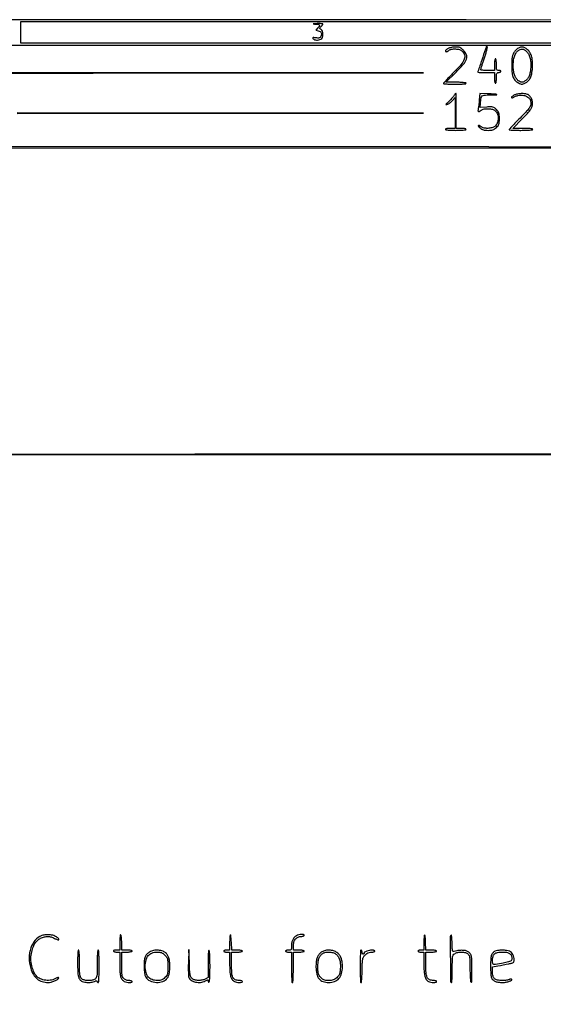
# Model space of a CAD drawing. Extents: x 117 to 3390, y 118 to 2363.
# Tile 10 of 12: x 1299 to 1833, y 1359 to 2363. Entities that reach past the tile are written whole.
import ezdxf

# ---------------------------------------------------------------- set-up
doc = ezdxf.new("R2010")
doc.units = 0

msp = doc.modelspace()

# ---------------------------------------------------------------- linework, layer by layer
for points in [[(3256.208038, 1920.271381, 0.000001), (2908.434375, 1920.239086, 0.000051), (2524.853746, 1920.163467, 0.000031), (2070, 1919.999369), (884.5, 1919.498738), (2069.764395, 1919.249369), (3255.02879, 1919)], [(3337.319344, 2232.718517, 0.000003), (3240.334413, 2232.864313, 0.00024)]]:
    msp.add_lwpolyline(points, format="xyb")
for points in [[(117.463346, 2361.750305, 0.090812), (117.267992, 2360.684755), (117.20352, 2031.426652, 0.000066), (117.180761, 1669.125388, 0.00004), (117.244614, 1239), (117.5, 117.5), (1754, 117.5), (3390.5, 117.5), (3390.5, 1240), (3390.5, 2362.5), (1754.218732, 2362.750305, 0.000029), (901.86696, 2362.831312, 0.000162), (445.294791, 2362.700308, 0.000003), (118.547025, 2362.498846, 0.311453)], [(1600.75, 2358.267795, -0.013579), (1603.893458, 2357.898381, -0.230715), (1604.73108, 2357.328241, -0.306116), (1604.664597, 2356.436872, -0.02141), (1602.941357, 2354.437578), (1600.882714, 2352.246253), (1603.331056, 2351.631758, -0.089223), (1605.179313, 2350.797761, -0.139326), (1606.28614, 2349.462339, -0.139049), (1606.52655, 2347.74234, -0.088718), (1605.897839, 2345.80911, -0.070869), (1605.147965, 2344.786876, -0.126792), (1604.262154, 2344.250876, -0.085882), (1602.98489, 2344.096116, -0.020644), (1600.852508, 2344.292957, 0.008162), (1598.670314, 2344.549466, 0.102322), (1597.84811, 2344.464272, 0.428287), (1597.672736, 2344.105182, 0.084635), (1598.073528, 2343.411405, 0.137814), (1599.464182, 2342.451471, 0.070925), (1601.559143, 2342.051496, 0.064684), (1603.910426, 2342.24509, 0.070129), (1606.065741, 2343.035184, 0.191748), (1607.538412, 2344.781821, 0.07533), (1608.084581, 2347.940304, 0.075635), (1607.670445, 2351.104769, 0.197374), (1606.270814, 2352.868321, -0.029951), (1605.280034, 2353.503504, -0.239641), (1605.041627, 2353.972362, -0.171109), (1605.242655, 2354.542589, -0.014424), (1606.270814, 2355.746752, 0.016111), (1606.932924, 2356.527521, 0.020257), (1607.492052, 2357.293387, 0.018826), (1607.902866, 2357.959758, 0.129419), (1608, 2358.328741, 0.37482), (1607.773805, 2358.588088, 0.012551), (1606.310937, 2358.751497, 0.018183), (1604.454636, 2358.843983, 0.010949), (1602.25, 2358.825293, 0.00087), (1598.746706, 2358.712751, 0.080672), (1598.247462, 2358.614224, 0.795152), (1598.261851, 2358.502955, 0.002203)], [(1735.75, 2333.428025, 0.02529), (1734.697073, 2332.785879, 0.032905), (1733.807812, 2332.090003, 0.034656), (1733.171461, 2331.436007, 0.177438), (1733, 2330.968063, 0.19003), (1733.261638, 2330.30451, 0.250558), (1733.86672, 2330.098182, 0.097571), (1734.915694, 2330.489321, 0.024036), (1736.44113, 2331.531803, -0.119388), (1739.204272, 2332.732454, -0.052474), (1743.209129, 2333.002816, -0.052541), (1747.157777, 2332.436573, -0.126318), (1749.733314, 2331.033829, -0.128682), (1752.37137, 2326.87073, -0.17163), (1752.233276, 2322.430743, -0.087561), (1748.843281, 2316.847997, -0.018463), (1740.976655, 2308.526626, 0.004111), (1737.15264, 2304.707307, 0.006423), (1733.930642, 2301.350731, 0.002284), (1731.219667, 2298.426251, 0.187906), (1731, 2297.862377, 0.386275), (1731.314363, 2297.516177, 0.005368), (1734.378125, 2297.253323, 0.011682), (1738.090548, 2297.062012, 0.007031), (1742.5, 2297, 0.00681), (1747.244636, 2297.064625, 0.014876), (1750.875, 2297.271739, 0.010078), (1753.617971, 2297.566068, 0.377473), (1754, 2298, 0.372191), (1753.630291, 2298.427864, 0.012036), (1751.19219, 2298.725565, 0.016525), (1747.952504, 2298.934439, 0.007835), (1743.768762, 2299), (1733.537523, 2299), (1743.217608, 2308.75, 0.015431), (1751.339569, 2317.451891, 0.093209), (1754.47074, 2322.744826, 0.184626), (1754.398712, 2327.027124, 0.101203), (1751.466667, 2331.466667, 0.023489), (1749.362757, 2333.381674, 0.072859), (1747.726631, 2334.375809, 0.075683), (1745.909075, 2334.838865, 0.026724), (1743.216667, 2334.959962, 0.026791), (1741.209199, 2334.835222, 0.021687), (1739.077708, 2334.49344, 0.022202), (1737.135489, 2334.004211, 0.051525)], [(1774.657302, 2335, 0.020868), (1773.796298, 2332.769694, 0.000452), (1770.060356, 2321.710894, 0.000127), (1766.111122, 2309.975962, 0.081273), (1766, 2309.296838, 0.402637), (1766.116105, 2309.176032, 0.001194), (1768.496875, 2309.087196, 0.005454), (1771.240705, 2309.021334, 0.003273), (1774.5, 2309), (1783, 2309), (1783, 2303.5, 0.017105), (1783.072146, 2301.39166, 0.027868), (1783.29375, 2299.615625, 0.026982), (1783.608967, 2298.292067, 0.332234), (1784, 2298, 0.332234), (1784.391033, 2298.292067, 0.026982), (1784.70625, 2299.615625, 0.027868), (1784.927854, 2301.39166, 0.017105), (1785, 2303.5, -0.009989), (1785.061983, 2306.602179, -0.074966), (1785.338227, 2308.041596, -0.183714), (1785.928755, 2308.738955, -0.12687), (1786.940983, 2309, 0.046881), (1787.729296, 2309.074077, 0.046318), (1788.49335, 2309.29375, 0.050262), (1789.123976, 2309.616444, 0.111412), (1789.5, 2310, 0.253782), (1789.521766, 2310.384801, 0.1651), (1789.205217, 2310.712684, 0.083483), (1788.520664, 2310.931329, 0.035659), (1787.559017, 2311, -0.068482), (1786.076558, 2311.203999, -0.227338), (1785.356626, 2311.836163, -0.093808), (1785.054965, 2313.210459, -0.007252), (1785, 2317, 0.015416), (1784.928566, 2319.316313, 0.025878), (1784.708333, 2321.25, 0.024068), (1784.395008, 2322.696775, 0.339565), (1784, 2323, 0.339565), (1783.604992, 2322.696775, 0.024068), (1783.291667, 2321.25, 0.025878), (1783.071434, 2319.316313, 0.015416), (1783, 2317), (1783, 2311), (1776, 2311, -0.010773), (1773.316174, 2311.057833, -0.017801), (1771.05625, 2311.236033, -0.012034), (1769.27088, 2311.484636, -0.367403), (1769, 2311.803516, -0.074672), (1769.087579, 2312.386675, -0.001311), (1770.034507, 2315.439654, -0.003272), (1771.172118, 2318.991986, -0.002172), (1772.521728, 2323.053516, 0.006966), (1773.844154, 2327.164564, 0.009778), (1774.90115, 2330.87197, 0.006485), (1775.680387, 2333.985847, 0.118595), (1775.676486, 2335, 0.012339), (1775.441872, 2335.865848, 0.331808), (1775.261976, 2336, 0.28735), (1775.05831, 2335.872419, 0.01035)], [(1805.16303, 2332.152293, 0.061193), (1802.773948, 2329.299723, 0.078259), (1801.382133, 2326.172755, 0.053019), (1800.706169, 2321.892559, 0.01423), (1800.552862, 2315, 0.026494), (1800.946187, 2308.363172, 0.071086), (1802.132962, 2303.793682, 0.097054), (1804.271853, 2300.595996, 0.085907), (1807.54519, 2298.277059, 0.020891), (1809.662293, 2297.373978, 0.090602), (1811, 2297.129575, 0.090602), (1812.337707, 2297.373978, 0.020891), (1814.45481, 2298.277059, 0.086027), (1817.428033, 2300.384459, 0.083901), (1819.549176, 2303.386292, 0.064612), (1820.934979, 2307.586387, 0.02888), (1821.701887, 2313.366502, 0.030763), (1821.780609, 2319.584401, 0.051465), (1820.991139, 2324.74907, 0.0617), (1819.333318, 2328.926748, 0.079774), (1816.807206, 2332.180097, 0.069848), (1813.880835, 2334.233639, 0.119263), (1810.992668, 2334.925187, 0.118846), (1808.100705, 2334.220634, 0.069062)], [(1815.99127, 2330.162576, -0.086255), (1818.043409, 2327.247035, -0.056632), (1819.369577, 2323.350957, -0.046638), (1819.962927, 2318.500775, -0.028124), (1819.802292, 2312.705831, -0.033461), (1819.121264, 2308.225352, -0.05704), (1817.889544, 2304.649164, -0.068851), (1816.099477, 2301.935564, -0.085382), (1813.75, 2300.036327, -0.026096), (1812.105267, 2299.22699, -0.101625), (1811, 2299, -0.101625), (1809.894733, 2299.22699, -0.026096), (1808.25, 2300.036327, -0.087946), (1805.798696, 2302.038596, -0.073868), (1804.005897, 2304.87934, -0.05815), (1802.817938, 2308.728716, -0.029118), (1802.182323, 2313.789182, -0.035353), (1802.2043, 2319.358404, -0.04644), (1803.051137, 2324.368741, -0.05378), (1804.608121, 2328.410506, -0.107693), (1806.775465, 2331.038021, -0.06287), (1809.220899, 2332.507021, -0.128215), (1811.416599, 2332.862104, -0.120832), (1813.593453, 2332.103788, -0.052471)], [(1741.545191, 2285.281208, -0.02953), (1740.628603, 2283.981972, -0.012364), (1739.25135, 2282.340738, -0.012183), (1737.687384, 2280.652676, -0.015478), (1736.159732, 2279.176622, 0.004395), (1734.065769, 2277.241254, 0.093828), (1733.57142, 2276.561586, 0.593868), (1733.75809, 2276.305599, 0.037128), (1734.916059, 2276.546715, 0.06223), (1736.040653, 2277.027247, 0.024491), (1737.45487, 2277.947917, 0.023784), (1738.90367, 2279.104289, 0.027375), (1740.166059, 2280.342954), (1743, 2283.445723), (1743, 2267.722861), (1743, 2252), (1738, 2252, 0.01883), (1736.083446, 2251.927795, 0.03053), (1734.46875, 2251.70625, 0.031449), (1733.280551, 2251.389817, 0.322437), (1733, 2251, 0.373418), (1733.372518, 2250.570757, 0.011579), (1735.875, 2250.27381, 0.016146), (1739.197465, 2250.065344, 0.007593), (1743.5, 2250, 0.007593), (1747.802535, 2250.065344, 0.016146), (1751.125, 2250.27381, 0.011579), (1753.627482, 2250.570757, 0.373418), (1754, 2251, 0.323303), (1753.718446, 2251.389919, 0.031051), (1752.519342, 2251.70625, 0.030296), (1750.891567, 2251.927801, 0.018678), (1748.959463, 2252), (1743.918926, 2252), (1744.046705, 2269.579424, 0.002422), (1744.063122, 2276.351203, 0.003887), (1744.004238, 2282.127604, 0.000851), (1743.904775, 2287.184018, 0.193365), (1743.722701, 2287.610633, 0.38385), (1743.446844, 2287.625097, 0.03463), (1742.896696, 2287.112725, 0.03117), (1742.239407, 2286.315335, 0.017929)], [(1767.493747, 2281.016675, -0.003491), (1767.220054, 2278.320057, -0.003411), (1766.906736, 2275.606461, -0.003361), (1766.59939, 2273.227783, -0.012794), (1766.359685, 2271.75, 0.039117), (1766.154768, 2269.863488, 0.316012), (1766.60784, 2269.175197, 0.234634), (1767.562064, 2269.255976, 0.02555), (1769.44113, 2270.531803, -0.123518), (1772.330843, 2271.759584, -0.047564), (1776.713155, 2272.026884, -0.04751), (1781.038373, 2271.465439, -0.132261), (1783.722299, 2270.044091, -0.120178), (1786.069465, 2266.473747, -0.092618), (1786.803741, 2261.854701, -0.093636), (1785.820707, 2257.326797, -0.126611), (1783.288363, 2254.012186, -0.106019), (1780.413354, 2252.604671, -0.052309), (1776.365701, 2252.036344, -0.052522), (1772.341207, 2252.318408, -0.118713), (1769.55887, 2253.531803, 0.023275), (1767.456109, 2254.973525, 0.325342), (1766.592383, 2254.908965, 0.427167), (1766.54881, 2254.179926, 0.025397), (1768.305764, 2252.468399, 0.042826), (1769.972676, 2251.23785, 0.064096), (1771.621465, 2250.496988, 0.053123), (1773.622696, 2250.115974, 0.020501), (1776.450008, 2250, 0.020337), (1779.415958, 2250.12069, 0.062481), (1781.379605, 2250.531305, 0.071842), (1783.027633, 2251.377539, 0.033399), (1784.894245, 2252.90121, 0.033022), (1786.633136, 2254.755041, 0.08967), (1787.506831, 2256.322384, 0.068653), (1787.898826, 2258.332623, 0.013874), (1788, 2261.978133, 0.01442), (1787.895938, 2265.585586, 0.065555), (1787.502773, 2267.645466, 0.083965), (1786.637398, 2269.279426, 0.032712), (1784.946391, 2271.207455, 0.029968), (1782.936443, 2272.989899, 0.102303), (1781.379301, 2273.764618, 0.072215), (1779.364416, 2273.994479, 0.01021), (1775.184322, 2273.781076), (1768.475862, 2273.301088), (1768.781808, 2277.400544, -0.013726), (1769.375876, 2283.207792, -0.182681), (1770.37125, 2285.070469, -0.166346), (1772.388145, 2285.897109, -0.010927), (1778.769052, 2286.136182, 0.002751), (1785.240977, 2286.272754, 0.826779), (1785.28865, 2286.563577, 0.076373), (1783.724419, 2286.879213, 0.001605), (1775.804607, 2287.223534), (1768.109214, 2287.533351)], [(1802.743705, 2285.696113, 0.021796), (1800.449152, 2284.16139, 0.439896), (1800.367631, 2283.415465, 0.322638), (1801.257165, 2283.21035, 0.019925), (1803.85741, 2284.426264, -0.05878), (1806.8079, 2285.536244, -0.058373), (1809.942715, 2285.93265, -0.059018), (1813.052206, 2285.593227, -0.062738), (1815.928479, 2284.536985, -0.05363), (1817.935929, 2283.209088, -0.099499), (1819.16065, 2281.697334, -0.08704), (1819.802032, 2279.687466, -0.033827), (1820, 2276.764664, -0.116406), (1819.504066, 2274.663341, -0.048748), (1817.947359, 2272.185636, -0.025365), (1814.928629, 2268.667143, -0.004712), (1809, 2262.543773, 0.002925), (1804.783301, 2258.219601, 0.00465), (1801.23125, 2254.464862, 0.001229), (1798.18238, 2251.165145, 0.188032), (1798, 2250.697321, 0.393537), (1798.26215, 2250.415835, 0.003266), (1801.525, 2250.204838, 0.009064), (1805.398735, 2250.050129, 0.005447), (1810, 2250, 0.006475), (1814.96574, 2250.064309, 0.014311), (1818.75, 2250.270833, 0.00943), (1821.613708, 2250.563953, 0.379241), (1822, 2251, 0.372191), (1821.630291, 2251.427864, 0.012036), (1819.19219, 2251.725565, 0.016525), (1815.952504, 2251.934439, 0.007835), (1811.768762, 2252), (1801.537523, 2252), (1811.228511, 2261.75, 0.005805), (1816.570372, 2267.250664, 0.029899), (1819.303289, 2270.499502, 0.054222), (1820.791444, 2273.032157, 0.066862), (1821.572374, 2275.655049, 0.073408), (1821.604915, 2279.15395, 0.072974), (1820.626067, 2282.52065, 0.080058), (1818.84243, 2285.193759, 0.125754), (1816.533634, 2286.681516, 0.061025), (1813.241151, 2287.350049, 0.037458), (1809.277288, 2287.3641, 0.037782), (1805.48045, 2286.802433, 0.081061)], [(1321.5, 1428.793772, 0.135081), (1314.857837, 1424.203484, 0.093224), (1310.357212, 1416.188182, 0.081625), (1308.690817, 1406.045103, 0.071355), (1310.219192, 1395.394119, 0.060197), (1312.909154, 1389.123611, 0.090761), (1316.758812, 1384.613124, 0.096102), (1321.777945, 1381.92541, 0.075255), (1327.899223, 1381.001554, 0.063791), (1331.007671, 1381.401122, 0.037826), (1334.547027, 1382.616875, 0.035555), (1337.594432, 1384.193967, 0.181656), (1338.747554, 1385.671314, 0.433872), (1338.5777, 1385.971191, 0.113917), (1337.957179, 1385.977311, 0.046445), (1336.841443, 1385.620134, 0.017212), (1335.345663, 1384.921314, -0.086961), (1329.890933, 1383.245943, -0.080394), (1324.033494, 1383.456502, -0.083317), (1318.724087, 1385.470897, -0.104934), (1314.843334, 1389, -0.049858), (1314.040757, 1390.388552, -0.014445), (1313.086001, 1392.675, -0.01437), (1312.153645, 1395.328132, -0.014879), (1311.38695, 1398, -0.014678), (1310.557342, 1401.704138, -0.038878), (1310.250757, 1404.399463, -0.041141), (1310.373273, 1407.021353, -0.01816), (1310.944401, 1410.446062, -0.02692), (1312.5112, 1416.447035, -0.057865), (1314.478655, 1420.796311, -0.073621), (1317.021056, 1423.893143, -0.077717), (1320.308667, 1426.053196, -0.041039), (1324.150945, 1427.430299, -0.066297), (1327.59048, 1427.878967, -0.06893), (1330.931357, 1427.407039, -0.048415), (1334.470344, 1426.015119, 0.020401), (1337.157769, 1424.780385, 0.125199), (1338.655222, 1424.568159, 0.54181), (1338.941736, 1425.13302, 0.074152), (1337.940476, 1426.392462, 0.094057), (1334.770525, 1428.395413, 0.057793), (1330.489484, 1429.536525, 0.05531), (1325.823924, 1429.697679, 0.065142)], [(1401, 1422.059017), (1401, 1414), (1397.440983, 1414, 0.023007), (1396.033693, 1413.93521, 0.059005), (1395.038303, 1413.723169, 0.125298), (1394.538053, 1413.397523, 0.336396), (1394.5, 1413, 0.146547), (1394.934161, 1412.614422, 0.040338), (1395.8004, 1412.29375, 0.037109), (1396.887885, 1412.073612, 0.031397), (1398.059017, 1412), (1401, 1412), (1401, 1400.047053, 0.011157), (1401.187283, 1391.655389, 0.052401), (1401.904171, 1386.890594, 0.099311), (1403.317374, 1383.980032, 0.123949), (1405.657325, 1382.110272, 0.059707), (1408.150244, 1381.316516, 0.043759), (1411.040799, 1381.022052, 0.059821), (1413.185925, 1381.249077, 0.514092), (1413.5, 1382, 0.146547), (1413.065839, 1382.385578, 0.040338), (1412.1996, 1382.70625, 0.037109), (1411.112115, 1382.926388, 0.031397), (1409.940983, 1383, -0.057337), (1408.668452, 1383.146409, -0.038899), (1407.276414, 1383.5875, -0.039095), (1405.980586, 1384.233989, -0.061197), (1405, 1385, -0.096342), (1403.916271, 1386.607055, -0.066134), (1403.33, 1388.7325, -0.030097), (1403.060783, 1392.22692, -0.004179), (1403, 1399.5), (1403, 1412), (1407.940983, 1412, 0.018832), (1409.878446, 1412.072998, 0.025672), (1411.6121, 1412.29375, 0.024383), (1412.983175, 1412.610068, 0.187586), (1413.5, 1413, 0.439638), (1413.382798, 1413.415656, 0.067066), (1412.467663, 1413.732822, 0.036506), (1410.85467, 1413.938309, 0.013434), (1408.559017, 1414), (1403, 1414), (1403, 1421.440983, 0.012539), (1402.927367, 1424.336795, 0.018327), (1402.70625, 1426.877725, 0.014001), (1402.394315, 1428.92157, 0.21256), (1402, 1429.5, 0.499027), (1401.567971, 1429.331355, 0.03484), (1401.261849, 1427.845957, 0.024571), (1401.060142, 1425.463419, 0.008832)], [(1513.75, 1429.421828, 0.164369), (1513.453276, 1428.817079, 0.009466), (1513.220313, 1426.734329, 0.013599), (1513.054527, 1424.197706, 0.009517), (1513, 1421.333333), (1513, 1414), (1510, 1414, 0.031626), (1508.850749, 1413.927234, 0.048861), (1507.88125, 1413.70625, 0.06271), (1507.209557, 1413.384262, 0.254951), (1507, 1413, 0.254951), (1507.209557, 1412.615738, 0.06271), (1507.88125, 1412.29375, 0.048861), (1508.850749, 1412.072766, 0.031626), (1510, 1412), (1513, 1412), (1513, 1400.45034, 0.014241), (1513.227778, 1392.454971, 0.051366), (1514.036853, 1387.428806, 0.08602), (1515.547838, 1384.167477, 0.119038), (1517.944609, 1382.029644, 0.078945), (1520.101531, 1381.281596, 0.043174), (1522.896044, 1381.029481, 0.042201), (1525.345521, 1381.227512, 0.366665), (1526, 1382, 0.266074), (1525.778916, 1382.386042, 0.057012), (1525.045312, 1382.710748, 0.045421), (1523.995173, 1382.936794, 0.02914), (1522.75, 1383.015313, -0.104429), (1518.762698, 1383.876922, -0.184878), (1516.418447, 1386.226572, -0.090423), (1515.275154, 1390.933852, -0.014478), (1515, 1400.434259), (1515, 1412), (1520.5, 1412, 0.017105), (1522.60834, 1412.072146, 0.027868), (1524.384375, 1412.29375, 0.026982), (1525.707933, 1412.608967, 0.332234), (1526, 1413, 0.331508), (1525.708799, 1413.390938, 0.027309), (1524.396255, 1413.70625, 0.028066), (1522.63327, 1413.92785, 0.017232), (1520.540442, 1414), (1515.080885, 1414), (1514.790442, 1422.088494, 0.009022), (1514.625734, 1425.139308, 0.017241), (1514.365005, 1427.579165, 0.0161), (1514.058763, 1429.330254, 0.597491)], [(1581.110071, 1428.604493, 0.077662), (1578.934245, 1426.911921, 0.074884), (1577.346437, 1424.616618, 0.066777), (1576.37883, 1421.71941, 0.04519), (1576.035435, 1418.25, -0.013949), (1575.940421, 1415.62884, -0.139922), (1575.576507, 1414.60712, -0.205035), (1574.78611, 1414.126725, -0.035431), (1573, 1414, 0.031626), (1571.850749, 1413.927234, 0.048861), (1570.88125, 1413.70625, 0.06271), (1570.209557, 1413.384262, 0.254951), (1570, 1413, 0.254951), (1570.209557, 1412.615738, 0.06271), (1570.88125, 1412.29375, 0.048861), (1571.850749, 1412.072766, 0.031626), (1573, 1412), (1576, 1412), (1576, 1396.5, 0.00481), (1576.062666, 1389.98585, 0.011297), (1576.266129, 1385.125, 0.006216), (1576.55227, 1381.409436, 0.388296), (1577, 1381, 0.388296), (1577.44773, 1381.409436, 0.006216), (1577.733871, 1385.125, 0.011297), (1577.937334, 1389.98585, 0.00481), (1578, 1396.5), (1578, 1412), (1583.5, 1412, 0.017105), (1585.60834, 1412.072146, 0.027868), (1587.384375, 1412.29375, 0.026982), (1588.707933, 1412.608967, 0.332234), (1589, 1413, 0.332234), (1588.707933, 1413.391033, 0.026982), (1587.384375, 1413.70625, 0.027868), (1585.60834, 1413.927854, 0.017105), (1583.5, 1414), (1578, 1414), (1578, 1418.545455, -0.074109), (1578.565707, 1422.341216, -0.101232), (1580.211801, 1425.371117, -0.111731), (1582.769493, 1427.310683, -0.106973), (1585.954545, 1428, 0.031144), (1587.12124, 1428.072742, 0.04822), (1588.105398, 1428.29375, 0.061683), (1588.788229, 1428.615611, 0.257236), (1589, 1429, 0.364795), (1588.335468, 1429.789621, 0.055484), (1586.115555, 1429.924686, 0.049508), (1583.423334, 1429.520489, 0.064627)], [(1711.75, 1429.421828, 0.164369), (1711.453276, 1428.817079, 0.009466), (1711.220313, 1426.734329, 0.013599), (1711.054527, 1424.197706, 0.009517), (1711, 1421.333333), (1711, 1414), (1708, 1414, 0.031626), (1706.850749, 1413.927234, 0.048861), (1705.88125, 1413.70625, 0.06271), (1705.209557, 1413.384262, 0.254951), (1705, 1413, 0.254951), (1705.209557, 1412.615738, 0.06271), (1705.88125, 1412.29375, 0.048861), (1706.850749, 1412.072766, 0.031626), (1708, 1412), (1711, 1412), (1711, 1400.820998, 0.014074), (1711.229783, 1392.659194, 0.047628), (1712.033369, 1387.394773, 0.079931), (1713.480231, 1384.030763, 0.145403), (1715.718076, 1382.082592, 0.060368), (1718.152701, 1381.310929, 0.044122), (1720.978106, 1381.032693, 0.045409), (1723.347301, 1381.224504, 0.364818), (1724, 1382, 0.266074), (1723.778916, 1382.386042, 0.057012), (1723.045312, 1382.710748, 0.045421), (1721.995173, 1382.936794, 0.02914), (1720.75, 1383.015313, -0.104429), (1716.762698, 1383.876922, -0.184878), (1714.418447, 1386.226572, -0.090423), (1713.275154, 1390.933852, -0.014478), (1713, 1400.434259), (1713, 1412), (1718.5, 1412, 0.017105), (1720.60834, 1412.072146, 0.027868), (1722.384375, 1412.29375, 0.026982), (1723.707933, 1412.608967, 0.332234), (1724, 1413, 0.331508), (1723.708799, 1413.390938, 0.027309), (1722.396255, 1413.70625, 0.028066), (1720.63327, 1413.92785, 0.017232), (1718.540442, 1414), (1713.080885, 1414), (1712.790442, 1422.088494, 0.009022), (1712.625734, 1425.139308, 0.017241), (1712.365005, 1427.579165, 0.0161), (1712.058763, 1429.330254, 0.597491)], [(1738.75, 1429.421093, 0.198489), (1737.921051, 1427.40773, 0.000963), (1737.994348, 1404.768769, 0.000688), (1738.144222, 1381.849031, 0.411897), (1739, 1381, 0.384719), (1739.442923, 1381.400006, 0.007461), (1739.731995, 1384.721248, 0.012516), (1739.936678, 1389.08545, 0.005459), (1740, 1394.88499, -0.002679), (1740.048309, 1403.900054, -0.036762), (1740.323458, 1407.159793, -0.108951), (1741.036984, 1408.97384, -0.100073), (1742.464817, 1410.38499, -0.096124), (1745.588195, 1411.662961, -0.056349), (1749.627334, 1412.003629, -0.057483), (1753.482109, 1411.447526, -0.13259), (1756, 1410, -0.097995), (1757.087459, 1408.375963, -0.065493), (1757.672726, 1406.209651, -0.029326), (1757.940263, 1402.621963, -0.003949), (1758, 1395.059017, 0.006553), (1758.06832, 1389.846413, 0.011852), (1758.281258, 1385.583961, 0.006869), (1758.580175, 1382.170885, 0.233122), (1759, 1381.5, 0.583692), (1759.973026, 1382.035502, 0.003914), (1760.010791, 1393.926756, 0.006917), (1759.798293, 1405.420548, 0.099124), (1758.87028, 1409.385358, 0.062522), (1758.232249, 1410.420414, 0.037131), (1757.241543, 1411.480639, 0.03662), (1756.077809, 1412.406114, 0.05153), (1754.912056, 1413.036427, 0.077293), (1752.255716, 1413.682032, 0.029774), (1748.451591, 1413.775672, 0.029968), (1744.609537, 1413.410204, 0.066166), (1741.788745, 1412.577975, -0.24852), (1740.887822, 1412.639455, -0.198087), (1740.310069, 1413.441285, -0.046238), (1740.004571, 1415.595724, -0.004252), (1739.788745, 1420.995638, 0.007914), (1739.624623, 1424.464924, 0.014893), (1739.364506, 1427.257316, 0.012118), (1739.058753, 1429.323666, 0.608985)], [(1358, 1401.047053, 0.009859), (1358.178637, 1391.987953, 0.050473), (1358.881277, 1387.012508, 0.099902), (1360.290038, 1384.022419, 0.126628), (1362.657325, 1382.110272, 0.071813), (1365.448859, 1381.295009, 0.035863), (1369.128067, 1381.040483, 0.035796), (1372.737132, 1381.308723, 0.086628), (1375.267942, 1382.143398, -0.023822), (1376.329681, 1382.648132, -0.099357), (1377.020605, 1382.786796, -0.185192), (1377.479213, 1382.610904, -0.129867), (1377.785534, 1382.143398, 0.067043), (1377.999732, 1381.706284, 0.06485), (1378.32398, 1381.335873, 0.069994), (1378.70442, 1381.085273, 0.111133), (1379.083333, 1381, 0.394245), (1379.462897, 1381.354361, 0.003289), (1379.736111, 1385.75, 0.008904), (1379.935849, 1391.04697, 0.00497), (1380, 1397.5, 0.004479), (1379.937676, 1404.456709, 0.010654), (1379.734848, 1409.625, 0.005593), (1379.45032, 1413.585547, 0.390135), (1379, 1414, 0.384863), (1378.556888, 1413.599621, 0.00741), (1378.26793, 1410.264176, 0.012467), (1378.063296, 1405.88204, 0.005433), (1378, 1400.056704, -0.002921), (1377.949082, 1391.34074, -0.032695), (1377.68224, 1387.884367, -0.090895), (1377.034936, 1385.955053, -0.114189), (1375.777494, 1384.556704, -0.107804), (1372.754622, 1383.292053, -0.053456), (1368.588931, 1382.980524, -0.053852), (1364.55812, 1383.547585, -0.135326), (1362, 1385, -0.100049), (1360.908074, 1386.645147, -0.064641), (1360.324074, 1388.863426, -0.028399), (1360.058516, 1392.569136, -0.003689), (1360, 1400.5, 0.00564), (1359.936498, 1406.129218, 0.012845), (1359.731481, 1410.375, 0.007812), (1359.441643, 1413.602529, 0.383731), (1359, 1414, 0.38222), (1358.56028, 1413.606352, 0.008352), (1358.269301, 1410.511763, 0.013344), (1358.063775, 1406.434273, 0.005919)], [(1431.225074, 1411.995802, 0.074772), (1428.579752, 1409.782169, 0.091524), (1426.918586, 1407.024734, 0.066935), (1426.037251, 1403.191567, 0.023085), (1425.774329, 1397.5, 0.013871), (1425.854284, 1394.618398, 0.013913), (1426.093902, 1391.748573, 0.013859), (1426.441562, 1389.260698, 0.052601), (1426.862239, 1387.75046, 0.161535), (1430.427722, 1383.492114, 0.100734), (1436.592996, 1381.22321, 0.097178), (1443.354349, 1381.506736, 0.138307), (1448.571429, 1384.428571, 0.070484), (1450.195229, 1386.588409, 0.061685), (1451.245658, 1389.212908, 0.045919), (1451.823075, 1392.665124, 0.01849), (1452, 1397.447827, 0.018947), (1451.822565, 1402.128619, 0.0467), (1451.244451, 1405.514555, 0.06037), (1450.171055, 1408.178497, 0.057724), (1448.479364, 1410.553395, 0.116737), (1445.145143, 1412.854615, 0.072195), (1440.48425, 1413.933861, 0.069427), (1435.503095, 1413.658484, 0.088647)], [(1446.923077, 1408.923077, -0.036201), (1448.71767, 1406.847943, -0.09551), (1449.569005, 1405.086524, -0.057714), (1449.922532, 1402.656582, -0.007294), (1450, 1397.346154, -0.007329), (1449.923118, 1392.101294, -0.055357), (1449.578054, 1389.651182, -0.093814), (1448.758289, 1387.898977, -0.040202), (1447.076923, 1385.923077, -0.033898), (1445.341491, 1384.408255, -0.072716), (1443.78974, 1383.551074, -0.066012), (1441.962463, 1383.127712, -0.023965), (1439.299429, 1383, -0.084919), (1433.898299, 1383.923985, -0.13289), (1430.038531, 1386.582174, -0.117883), (1427.753184, 1391.094751, -0.058592), (1427, 1397.5, -0.05869), (1427.7503, 1403.870082, -0.116213), (1430.023234, 1408.390713, -0.131984), (1433.842351, 1411.066099, -0.087378), (1439.145583, 1412, -0.026019), (1441.736947, 1411.86506, -0.068274), (1443.541525, 1411.422707, -0.07155), (1445.111096, 1410.524907, -0.03075)], [(1470.963757, 1401.5, 0.007283), (1470.855146, 1396.351519, 0.009475), (1470.91373, 1391.635783, 0.00745), (1471.09546, 1387.71104, 0.081372), (1471.444685, 1386.175004, 0.154827), (1473.912305, 1383.20431, 0.088755), (1478.255021, 1381.402031, 0.08085), (1483.371435, 1381.120425, 0.092988), (1488.04966, 1382.52568, -0.008906), (1489.814245, 1383.398706, -0.115922), (1490.525247, 1383.550855, -0.326849), (1490.882675, 1383.278117, -0.071919), (1491, 1382.466663, 0.064824), (1491.073124, 1381.905014, 0.136695), (1491.29375, 1381.529018, 0.1914), (1491.62046, 1381.394637, 0.142343), (1492, 1381.5, 0.237551), (1492.429919, 1382.200013, 0.005473), (1492.723702, 1386.197273, 0.01031), (1492.933403, 1391.211263, 0.005295), (1493, 1397.5, 0.005295), (1492.933403, 1403.788737, 0.01031), (1492.723702, 1408.802727, 0.005473), (1492.429919, 1412.799987, 0.237551), (1492, 1413.5, 0.547005), (1491.545408, 1413.281803, 0.011951), (1491.256805, 1410.355494, 0.013748), (1491.05876, 1406.136863, 0.004854), (1491, 1400.084697), (1491, 1386.05136), (1488.04966, 1384.52568, -0.069934), (1484.741389, 1383.364312, -0.056828), (1480.993563, 1383.047109, -0.05942), (1477.474336, 1383.571068, -0.103778), (1474.860784, 1384.909577, -0.095491), (1473.514441, 1386.507158, -0.082173), (1472.768736, 1388.576445, -0.032507), (1472.350129, 1392.140612, -0.003299), (1471.963757, 1400.659577), (1471.427513, 1414.5)], [(1606.360817, 1411.789854, 0.075341), (1603.840802, 1409.355612, 0.078078), (1602.192014, 1406.31205, 0.060018), (1601.282211, 1402.25758, 0.025217), (1601, 1396.665433, 0.054846), (1601.772565, 1389.643594, 0.118781), (1604.147279, 1384.797273, 0.136684), (1608.206731, 1381.977892, 0.084036), (1613.983918, 1381, 0.086931), (1620.01573, 1382.056692, 0.127599), (1624.435695, 1385.084961, 0.115788), (1627.100956, 1390.133448, 0.063743), (1627.996262, 1397.096362, 0.034808), (1627.630942, 1402.380813, 0.065816), (1626.493628, 1406.48941, 0.079017), (1624.514525, 1409.651748, 0.076729), (1621.634336, 1412.0813, 0.07979), (1618.046685, 1413.549025, 0.062122), (1613.849624, 1413.991363, 0.062861), (1609.727181, 1413.390912, 0.087093)], [(1621.229782, 1410.033894, -0.074786), (1623.599623, 1407.515333, -0.07582), (1625.110267, 1404.422402, -0.061516), (1625.827572, 1400.482978, -0.030215), (1625.811348, 1395.378218, -0.013179), (1625.462613, 1391.511531, -0.062229), (1624.932991, 1389.352923, -0.083806), (1623.965053, 1387.708922, -0.035575), (1622.178433, 1385.868122, -0.032864), (1620.292719, 1384.393983, -0.066305), (1618.60996, 1383.548942, -0.060245), (1616.660863, 1383.128152, -0.023075), (1613.885433, 1383, -0.021208), (1611.011583, 1383.121949, -0.071662), (1609.185595, 1383.545443, -0.080652), (1607.670249, 1384.437247, -0.031648), (1605.90121, 1386.105755, -0.036627), (1604.273387, 1388.126424, -0.084433), (1603.451306, 1389.888846, -0.057049), (1603.089069, 1392.222295, -0.010009), (1603, 1396.671497, -0.019462), (1603.202902, 1401.882322, -0.058518), (1603.890542, 1405.368618, -0.079979), (1605.212366, 1407.962691, -0.064863), (1607.36704, 1410.227764, -0.11714), (1610.20441, 1411.590019, -0.057157), (1614.223237, 1411.994079, -0.056825), (1618.276098, 1411.474474, -0.106772)], [(1646, 1397.5, 0.004479), (1646.062324, 1390.543291, 0.010654), (1646.265152, 1385.375, 0.005593), (1646.54968, 1381.414453, 0.390135), (1647, 1381, 0.377714), (1647.434218, 1381.382607, 0.009989), (1647.728384, 1384.141435, 0.014799), (1647.935418, 1387.792036, 0.006764), (1648, 1392.565741, -0.008524), (1648.07969, 1397.239915, -0.011742), (1648.321359, 1401.432539, -0.010175), (1648.669645, 1404.85519, -0.087969), (1649.11704, 1406.315741, -0.06279), (1650.69573, 1408.632519, -0.066787), (1652.770983, 1410.430236, -0.068954), (1655.183299, 1411.574151, -0.074704), (1657.75, 1411.977764, 0.029138), (1658.995167, 1412.05894, 0.045376), (1660.045312, 1412.287218, 0.056898), (1660.779021, 1412.613475, 0.265677), (1661, 1413, 0.252536), (1660.79277, 1413.38413, 0.06379), (1660.132572, 1413.70625, 0.04954), (1659.178248, 1413.927207, 0.032142), (1658.047053, 1414, 0.053628), (1655.497341, 1413.725739, 0.040006), (1652.788568, 1412.904778, 0.037818), (1650.573711, 1411.835304, 0.267455), (1650, 1410.839485, -0.118371), (1649.923119, 1410.519288, -0.100624), (1649.70625, 1410.246599, -0.092471), (1649.381921, 1410.063501, -0.082567), (1649, 1410, -0.191087), (1648.618118, 1410.151477, -0.088204), (1648.29375, 1410.5875, -0.068025), (1648.073693, 1411.234582, -0.048028), (1648, 1412, 0.048028), (1647.926307, 1412.765418, 0.068025), (1647.70625, 1413.4125, 0.088204), (1647.381882, 1413.848523, 0.191087), (1647, 1414, 0.390135), (1646.54968, 1413.585547, 0.005593), (1646.265152, 1409.625, 0.010654), (1646.062324, 1404.456709, 0.004479)], [(1783.364082, 1412.83041, 0.058332), (1782.4649, 1412.257271, 0.033881), (1781.528328, 1411.381725, 0.033438), (1780.696963, 1410.363008, 0.04756), (1780.114082, 1409.351037, 0.095186), (1779.227608, 1405.692576, 0.011942), (1779.030674, 1397.503343, 0.011937), (1779.224902, 1389.313942, 0.095272), (1780.110272, 1385.657325, 0.099921), (1781.627621, 1383.561777, 0.088508), (1783.900881, 1382.109967, 0.067683), (1787.071259, 1381.277983, 0.032083), (1791.297053, 1381.035435, 0.039602), (1794.989409, 1381.353666, 0.045173), (1798.420297, 1382.249562, 0.080534), (1800.391286, 1383.342833, 0.520886), (1800.337354, 1384.291504, 0.116732), (1799.874344, 1384.445538, 0.057875), (1799.251932, 1384.428809, 0.052804), (1798.576985, 1384.257903, 0.052684), (1797.952254, 1383.94933, -0.092908), (1797.052199, 1383.591124, -0.016131), (1795.237537, 1383.295997, -0.017043), (1793.057893, 1383.088567, -0.014535), (1790.75, 1383.015313, -0.045069), (1785.924844, 1383.438174, -0.141721), (1783.039171, 1384.86449, -0.153193), (1781.490472, 1387.531175, -0.055589), (1781, 1391.929102), (1781, 1396.858204), (1786.5, 1397.929102), (1789.003763, 1398.416607, 0.00659), (1792, 1399, -0.00659), (1794.996237, 1399.583393), (1797.5, 1400.070898, 0.010771), (1800.830855, 1400.794238, 0.097253), (1802.180015, 1401.411817, 0.18076), (1802.803979, 1402.343804, 0.058141), (1803, 1404.023845, 0.054971), (1802.679451, 1406.93065, 0.066102), (1801.732912, 1409.510273, 0.072749), (1800.24692, 1411.552929, 0.092536), (1798.342675, 1412.889728, 0.082524), (1795.400556, 1413.681386, 0.02554), (1790.804796, 1413.898047, 0.025373), (1786.22435, 1413.647267, 0.086591)], [(1799.060577, 1409.939423, -0.052535), (1799.902375, 1408.899347, -0.055034), (1800.493655, 1407.722218, -0.056527), (1800.802398, 1406.474641, -0.061634), (1800.810577, 1405.226414, -0.101144), (1800.302802, 1403.684673, -0.14818), (1799.271462, 1402.710672, -0.05916), (1797.171651, 1401.957452, -0.006043), (1792, 1400.832728, -0.003546), (1784.155743, 1399.283691, -0.106844), (1782.156653, 1399.333694, -0.305221), (1781.233939, 1400.343364, -0.037004), (1781, 1403.5, -0.06268), (1781.520521, 1407.635893, -0.155206), (1783.120615, 1410.197477, -0.134526), (1786.084565, 1411.58217, -0.042425), (1791, 1412, -0.015306), (1794.115559, 1411.904604, -0.0473), (1796.193763, 1411.578285, -0.067547), (1797.733344, 1410.954115, -0.066433)]]:
    msp.add_lwpolyline(points, format="xyb", close=True)
for points in [[(1889, 2350), (1889, 2339), (1594.5, 2339), (1300, 2339), (1300, 2350), (1300, 2361), (1594.5, 2361), (1889, 2361)], [(3365, 1428.5), (3365, 520), (2727.5, 520), (2090, 520), (2090, 331.5), (2090, 143), (1116.5, 143), (143, 143), (143, 1240), (143, 2337), (1754, 2337), (3365, 2337)]]:
    msp.add_lwpolyline(points, close=True)
for points in [[(1037.255244, 2308.001108), (1710.5, 2308.502216), (1036.5, 2308.781384)], [(1296.5, 2267.23882), (1710.5, 2267.496407), (1296.581174, 2267.998204)], [(880, 2232), (1777, 2232), (2674, 2232)], [(2674, 2232.99889), (1777.25, 2233.249445), (880.5, 2233.5)]]:
    msp.add_lwpolyline(points)

doc.saveas('drawing.dxf')
